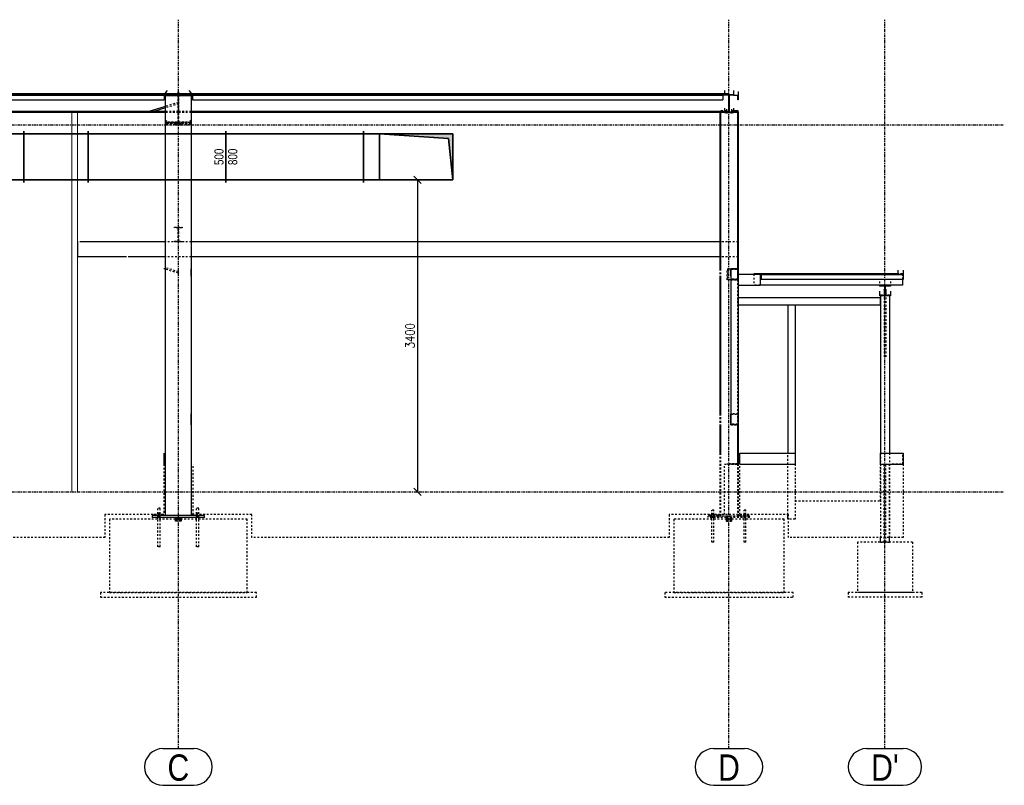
# Model space of a CAD drawing. Header units: millimetres. Extents: x 160938 to 520640, y 9197 to 248394.
# Tile 31 of 137: x 198168 to 208898, y 70133 to 78478. Entities that reach past the tile are written whole.
import ezdxf
from ezdxf.enums import TextEntityAlignment as Align

# ---------------------------------------------------------------- set-up
doc = ezdxf.new("R2010")
doc.units = ezdxf.units.MM
doc.header["$LTSCALE"] = 10
doc.linetypes.add('DXK_LINE_DOT2', pattern=[3.9198, 1.9599, -1.9599])
doc.linetypes.add('DXK_LINE_DOT3', pattern=[5.9187, 2.979, -0.9799, 0.9799, -0.9799])
doc.layers.get('Defpoints').update_dxf_attribs({"color": 252})
doc.layers.add('VZT Privod', color=6, linetype='Continuous', lineweight=35)
doc.layers.add('VZT-koty', color=4, linetype='Continuous', lineweight=25)
doc.styles.add('Arial Narrow', font='ARIALN.TTF', dxfattribs={"height": 0.2})
doc.styles.add('Romans', font='romans.shx', dxfattribs={"width": 0.8})
doc.styles.get("Standard").update_dxf_attribs({"font": 'ic-simplex.shx', "width": 0.8})
doc.dimstyles.new('Standa 50', dxfattribs={"dimtxt": 100, "dimasz": 80, "dimexe": 0, "dimexo": 30, "dimgap": 30, "dimtad": 1, "dimdec": 0, "dimrnd": 1, "dimdsep": 46, "dimtxsty": 'Romans', "dimblk": 'OBLIQUE', "dimcen": 0, "dimclrd": 256, "dimclre": 256, "dimclrt": 256, "dimadec": 0, "dimazin": 0, "dimtfac": 1, "dimtdec": 0, "dimtofl": 0, "dimtmove": 0, "dimatfit": 3, "dimldrblk": 'OBLIQUE', "dimfxl": 1, "dimtvp": 1.1, "dimtolj": 1, "dimlwd": -1, "dimlwe": -1, "dimarcsym": 0})

# ---------------------------------------------------------------- blocks, each defined once
blk = doc.blocks.new('*U2448', base_point=(500, 0))
at = {"color": 0, "linetype": 'ByBlock', "lineweight": -2}
for p, q in [((0, 975), (0, 175)), ((500, 975), (0, 975)), ((50, 925), (500, 975)), ((500, 175), (500, 975)), ((50, 925), (0, 175)), ((0, 175), (0, 0)), ((0, 175), (500, 175)), ((500, 0), (500, 175)), ((0, 0), (-30, 0)), ((0, 0), (500, 0)), ((500, 0), (530, 0))]:
    blk.add_line(p, q, dxfattribs=at)
at = {"color": 0, "lineweight": -2}
for points in [[(50, 925), (0, 975), (0, 175)], [(50, 925), (500, 975), (0, 975)], [(50, 925), (500, 975), (500, 975)]]:
    blk.add_solid(points, dxfattribs=at)
blk = doc.blocks.new('*U2449')
at = {"color": 0, "linetype": 'ByBlock'}
for p, q in [((0, 500), (0, 530)), ((1500, 500), (0, 500)), ((0, 500), (0, 0)), ((1500, 500), (1500, 530)), ((1500, 0), (1500, 500)), ((0, 0), (1500, 0)), ((0, 0), (0, -30)), ((1500, 0), (1500, -30))]:
    blk.add_line(p, q, dxfattribs=at)
blk = doc.blocks.new('*U2566')
at = {"color": 0, "linetype": 'ByBlock'}
for p, q in [((0, 500), (0, 530)), ((700, 500), (0, 500)), ((0, 500), (0, 0)), ((700, 500), (700, 530)), ((700, 0), (700, 500)), ((0, 0), (700, 0)), ((0, 0), (0, -30)), ((700, 0), (700, -30))]:
    blk.add_line(p, q, dxfattribs=at)
blk = doc.blocks.new('_OBLIQUE')
at = {"color": 0, "linetype": 'ByBlock'}
blk.add_line((-0.5, -0.5), (0.5, 0.5), dxfattribs=at)
blk = doc.blocks.new('*D3229')
at = {"layer": 'Defpoints', "color": 0}
for p in [(202507, 76733), (202502, 73333), (202507, 73333)]:
    blk.add_point(p, dxfattribs=at)
at = {"layer": 'VZT-koty'}
for p, q in [((202477, 76733), (202502, 76733)), ((202502, 76733), (202502, 73333)), ((202477, 73333), (202502, 73333))]:
    blk.add_line(p, q, dxfattribs=at)
at = {"layer": 'VZT-koty', "xscale": 80, "yscale": 80, "zscale": 80}
for p, rotation in [((202502, 76733), 90), ((202502, 73333), 270)]:
    blk.add_blockref('_OBLIQUE', p, dxfattribs=dict(at, rotation=rotation))
at = {"layer": 'VZT-koty', "insert": (202422, 75033), "char_height": 100, "attachment_point": 5, "rotation": 90, "style": 'Romans'}
blk.add_mtext('\\A1;3400', dxfattribs=at)

msp = doc.modelspace()

# ---------------------------------------------------------------- linework, layer by layer
at = {"color": 252, "linetype": 'DXK_LINE_DOT3'}
for p, q in [((199897.2, 70532.7), (199897.2, 78477.7)), ((205897.2, 70532.7), (205897.2, 78477.7)), ((207597.2, 70532.7), (207597.2, 78477.7)), ((186897.2, 77332.7), (208897.7, 77332.7)), ((186897.2, 73332.7), (208897.7, 73332.7))]:
    msp.add_line(p, q, dxfattribs=at)
at = {"color": 252, "linetype": 'Continuous'}
for p, q in [((199757.2, 77682.1), (199780.7, 77704.3)), ((199757.2, 77682.1), (199757.2, 77651.9)), ((200037.2, 77682.1), (200013.6, 77704.3)), ((200037.2, 77651.9), (200037.2, 77682.1)), ((205847.2, 77704.3), (205847.2, 77671.3)), ((205947.2, 77704.3), (205947.2, 77654.9)), ((205997.2, 77695.8), (205997.2, 77605)), ((199897.2, 77671.3), (193897.2, 77671.3)), ((199897.2, 77664.9), (193897.2, 77664.9)), ((199757.2, 77656.4), (194037.2, 77656.4)), ((194052.2, 77654.8), (199742.2, 77654.8)), ((194052.2, 77604.8), (199742.2, 77604.8)), ((199742.2, 77656.4), (199742.2, 77604.8)), ((199757.2, 77663.9), (200037.2, 77663.9)), ((199757.2, 77651.3), (199757.2, 77651.9)), ((199757.2, 77651.9), (200037.2, 77651.9)), ((200037.2, 77651.3), (199757.2, 77651.3)), ((199757.2, 73072.7), (199757.2, 77651.3)), ((199897.2, 77664.9), (199897.2, 77671.3)), ((205897.2, 77671.3), (199897.2, 77671.3)), ((199897.2, 77671.3), (199897.2, 77664.9)), ((205897.2, 77664.9), (199897.2, 77664.9)), ((205847.2, 77656.4), (200037.2, 77656.4)), ((200037.2, 77651.9), (200037.2, 77651.3)), ((200037.2, 77651.3), (200037.2, 73072.7)), ((200052.2, 77656.4), (200052.2, 77604.8)), ((200052.2, 77654.8), (205832.2, 77654.8)), ((200052.2, 77604.8), (205832.2, 77604.8)), ((205832.2, 77656.4), (205832.2, 77604.8)), ((205847.2, 77668.1), (205847.2, 77654.9)), ((205847.2, 77663.4), (205947.2, 77663.4)), ((205894.4, 77654.9), (205847.2, 77654.9)), ((205894.4, 77472.2), (205894.4, 77654.9)), ((205897.2, 77664.9), (205897.2, 77671.3)), ((205947.2, 77654.9), (205900, 77654.9)), ((205900, 77654.9), (205900, 77472.2)), ((205947.2, 77654.9), (205997.2, 77654.9)), ((205947.2, 77650.9), (205947.2, 77654.9)), ((205993.2, 77650.9), (205947.2, 77650.9)), ((205993.2, 77605), (205993.2, 77650.9)), ((205997.2, 77605), (205993.2, 77605)), ((199757.2, 77473.8), (194037.2, 77473.8)), ((199576.5, 77476.8), (194217.9, 77476.8)), ((199733.1, 77525), (199575.8, 77476.6)), ((199757.2, 77515.6), (199630.3, 77476.6)), ((199757.2, 77476.8), (199630.9, 77476.8)), ((205894.4, 77476.8), (200037.2, 77476.8)), ((205894.4, 77473.8), (200037.2, 77473.8)), ((205847.2, 77476.8), (205847.2, 77463.8)), ((205847.2, 77472.2), (205894.4, 77472.2)), ((205869.2, 77500.2), (205869.2, 77455.3)), ((205900, 77472.2), (205947.2, 77472.2)), ((205925.2, 77503.8), (205925.2, 77458.9)), ((205925.2, 77500.2), (205925.2, 77455.3)), ((205947.2, 77512.4), (205947.2, 77463.8)), ((205997.2, 77484.5), (205947.2, 77484.5)), ((205997.2, 77478), (205947.2, 77478)), ((205997.2, 77466.1), (205997.2, 77484.5)), ((199757.2, 77465.3), (194037.2, 77465.3)), ((205847.2, 77465.3), (200037.2, 77465.3)), ((205797.2, 77465.3), (205797.2, 75762.7)), ((205805.7, 77465.3), (205805.7, 75762.7)), ((205947.2, 77463.8), (205847.2, 77463.8)), ((205988.7, 77466.1), (205947.2, 77466.1)), ((205997.2, 77466.1), (205988.7, 77466.1)), ((205988.7, 77466.1), (205988.7, 75762.7)), ((205997.2, 77466.1), (205997.2, 75762.7)), ((198797.2, 76052.4), (198797.2, 75892.7)), ((199757.2, 76054.7), (198844.3, 76054.7)), ((205797.2, 76054.7), (200037.2, 76054.7)), ((199316.9, 75892.7), (198797.2, 75892.7)), ((199757.2, 75892.7), (199371.4, 75892.7)), ((205797.2, 75892.7), (200037.2, 75892.7)), ((199757.2, 75682.7), (199757.2, 75762.7)), ((200037.2, 75682.7), (200037.2, 75762.7)), ((205917.2, 75682.7), (205917.2, 75762.7)), ((205997.2, 75762.7), (205917.2, 75762.7)), ((205917.2, 75762.7), (205917.2, 74062.7)), ((205997.2, 75762.7), (205997.2, 75703.7)), ((205797.2, 75682.7), (205797.2, 74182.7)), ((205805.7, 75682.7), (205805.7, 74182.7)), ((205997.2, 75703.7), (205997.2, 75583.3)), ((205997.2, 75703.7), (206237.2, 75703.7)), ((205997.2, 75703), (206237.2, 75703)), ((206167.2, 75706.9), (206167.2, 75703.7)), ((207737.2, 75706.9), (206167.2, 75706.9)), ((207737.2, 75703.7), (206167.2, 75703.7)), ((206237.2, 75703.7), (206237.2, 75583.3)), ((206247.2, 75700.4), (206247.2, 75650.4)), ((206247.2, 75700.4), (207797.2, 75700.4)), ((206247.2, 75650.4), (207797.2, 75650.4)), ((207737.2, 75748.6), (207737.2, 75700.4)), ((207737.2, 75704.4), (207797.2, 75704.4)), ((207737.2, 75700.4), (207793.2, 75700.4)), ((207787.2, 75650.4), (207787.2, 75583.9)), ((207793.2, 75650.4), (207793.2, 75644.6)), ((207797.2, 75644.6), (207793.2, 75644.6)), ((207797.2, 75748.6), (207797.2, 75700.4)), ((207797.2, 75700.4), (207797.2, 75650.4)), ((207797.2, 75650.4), (207797.2, 75644.6)), ((205997.2, 75583.3), (205997.2, 74062.7)), ((205997.2, 75583.3), (206237.2, 75583.3)), ((207787.2, 75583.9), (206237.2, 75583.9)), ((207537.2, 75583.9), (207537.2, 75572.2)), ((207537.2, 75580.2), (207657.2, 75580.2)), ((207594.7, 75572.2), (207537.2, 75572.2)), ((207589.2, 75536), (207590.2, 75538.2)), ((207590.2, 75533.8), (207589.2, 75536)), ((207589.2, 75536), (207589.2, 75488.9)), ((207590.2, 75538.2), (207593.2, 75539.8)), ((207594.7, 75540), (207593.2, 75539.8)), ((207594.7, 75474.4), (207594.7, 75572.2)), ((207657.2, 75572.2), (207599.7, 75572.2)), ((207599.7, 75572.2), (207599.7, 75474.4)), ((207601.2, 75539.8), (207599.7, 75540)), ((207601.2, 75539.8), (207604.1, 75538.2)), ((207604.1, 75538.2), (207605.2, 75536)), ((207605.2, 75536), (207604.1, 75533.8)), ((207605.2, 75536), (207605.2, 75488.9)), ((207657.2, 75583.9), (207657.2, 75572.2)), ((207547.2, 75447.7), (205997.2, 75447.7)), ((207537.2, 75518.2), (207537.2, 75466.4)), ((207537.2, 75474.4), (207594.7, 75474.4)), ((207657.2, 75466.4), (207537.2, 75466.4)), ((207547.2, 75466.4), (207547.2, 73752.7)), ((207547.2, 75367.7), (207547.2, 75447.7)), ((207593.2, 75532.2), (207590.2, 75533.8)), ((207594.7, 75531.9), (207593.2, 75532.2)), ((207601.2, 75532.2), (207599.7, 75531.9)), ((207599.7, 75474.4), (207657.2, 75474.4)), ((207604.1, 75533.8), (207601.2, 75532.2)), ((207647.2, 75466.4), (207647.2, 73752.7)), ((207657.2, 75518.2), (207657.2, 75466.4)), ((207547.2, 75367.7), (205997.2, 75367.7)), ((206617.2, 75367.7), (206537.2, 75367.7)), ((206537.2, 75367.7), (206537.2, 73752.7)), ((206617.2, 75367.7), (206617.2, 73752.7)), ((199757.2, 74062.7), (199757.2, 74182.7)), ((200037.2, 74062.7), (200037.2, 74182.7)), ((205917.2, 74062.7), (205917.2, 74182.7)), ((205797.2, 74062.7), (205797.2, 73752.7)), ((205805.7, 74062.7), (205805.7, 73752.7)), ((205997.2, 74062.7), (205917.2, 74062.7)), ((205988.7, 74062.7), (205988.7, 73752.7)), ((205997.2, 74062.7), (205997.2, 73752.7)), ((199737.2, 73752.7), (199737.2, 73632.7)), ((205997.2, 73752.7), (205997.2, 73632.7)), ((206017.2, 73752.7), (206617.2, 73752.7)), ((206017.2, 73632.7), (206017.2, 73752.7)), ((206617.2, 73752.7), (206617.2, 73632.7)), ((207547.2, 73752.7), (207797.2, 73752.7)), ((207547.2, 73632.7), (207547.2, 73752.7)), ((207797.2, 73752.7), (207797.2, 73632.7)), ((206017.2, 73632.7), (206617.2, 73632.7)), ((207547.2, 73632.7), (207797.2, 73632.7)), ((200182.2, 73072.7), (199612.2, 73072.7)), ((199612.2, 73072.7), (199612.2, 73052.7)), ((199627.2, 73072.7), (199627.2, 73082.7)), ((199677.2, 73072.7), (199677.2, 73082.7)), ((199727.2, 73072.7), (199727.2, 73082.7)), ((200057.2, 73084.7), (200047.2, 73084.7)), ((200047.2, 73072.7), (200047.2, 73084.7)), ((200097.2, 73072.7), (200097.2, 73082.7)), ((200147.2, 73072.7), (200147.2, 73082.7)), ((200182.2, 73052.7), (200182.2, 73072.7)), ((205797.2, 73082.7), (205797.2, 73067.7)), ((205805.7, 73082.7), (205805.7, 73067.7)), ((205988.7, 73082.7), (205988.7, 73067.7)), ((205997.2, 73082.7), (205997.2, 73067.7)), ((206537.2, 73032.7), (206537.2, 73082.7)), ((199867.2, 73052.7), (199612.2, 73052.7)), ((199675.2, 73032.7), (199675.2, 73052.7)), ((199699.2, 73032.7), (199699.2, 73052.7)), ((199867.2, 73042.7), (199867.2, 73052.7)), ((199867.2, 73052.7), (199927.2, 73052.7)), ((199927.2, 73042.7), (199867.2, 73042.7)), ((199867.2, 73034.7), (199867.2, 73042.7)), ((199867.2, 73042.7), (199927.2, 73042.7)), ((199867.2, 73032.7), (199867.2, 73034.7)), ((199867.2, 73034.7), (199927.2, 73034.7)), ((199927.2, 73034.7), (199867.2, 73034.7)), ((199927.2, 73052.7), (199927.2, 73042.7)), ((200182.2, 73052.7), (199927.2, 73052.7)), ((199927.2, 73042.7), (199927.2, 73034.7)), ((199927.2, 73032.7), (199927.2, 73034.7)), ((200095.2, 73032.7), (200095.2, 73052.7)), ((200119.2, 73032.7), (200119.2, 73052.7)), ((206547.2, 73032.7), (206537.2, 73032.7)), ((207547.2, 72782.7), (207547.2, 72832.7)), ((207647.2, 72782.7), (207647.2, 72832.7)), ((199728.8, 70532.7), (200065.5, 70532.7)), ((205728.8, 70532.7), (206065.5, 70532.7)), ((207397.4, 70532.7), (207797, 70532.7)), ((199728.8, 70132.7), (200065.5, 70132.7)), ((205728.8, 70132.7), (206065.5, 70132.7)), ((207397.4, 70132.7), (207797, 70132.7))]:
    msp.add_line(p, q, dxfattribs=at)
at = {"color": 252, "linetype": 'DXK_LINE_DOT2'}
for p, q in [((199893.2, 77692.3), (199893.2, 77362.1)), ((199901.2, 77362.1), (199901.2, 77692.3)), ((205947.2, 77695.8), (205947.2, 77654.9)), ((194052.2, 77658), (199742.2, 77658)), ((199894.8, 77574.7), (199733.1, 77525)), ((199742.2, 77658), (199742.2, 77656.4)), ((199757.2, 77667.9), (199757.2, 77668.7)), ((199757.2, 77668.7), (200037.2, 77668.7)), ((199893.2, 77667.9), (199757.2, 77667.9)), ((199757.2, 77667.9), (199757.2, 77652.2)), ((199897.2, 77656.4), (199757.2, 77656.4)), ((199757.2, 77651.9), (199757.2, 77652.2)), ((199757.2, 77652.2), (199893.2, 77652.2)), ((199893.2, 77668.7), (199901.2, 77668.7)), ((199893.2, 77652.2), (199893.2, 77667.9)), ((199894.8, 77574.7), (199899.5, 77559.4)), ((199897.2, 77465.3), (199897.2, 77664.9)), ((199897.2, 77664.9), (199897.2, 77465.3)), ((200037.2, 77656.4), (199897.2, 77656.4)), ((200037.2, 77667.9), (199901.2, 77667.9)), ((199901.2, 77667.9), (199901.2, 77652.2)), ((199901.2, 77652.2), (200037.2, 77652.2)), ((200037.2, 77668.7), (200037.2, 77667.9)), ((200037.2, 77667.9), (200037.2, 77651.9)), ((200052.2, 77658), (205832.2, 77658)), ((200052.2, 77658), (200052.2, 77656.4)), ((205832.2, 77658), (205832.2, 77656.4)), ((205847.2, 77671.3), (205847.2, 77668.1)), ((205897.2, 77656.4), (205847.2, 77656.4)), ((205897.2, 77465.3), (205897.2, 77664.9)), ((199575.8, 77476.6), (199539, 77465.3)), ((199630.9, 77476.8), (199576.5, 77476.8)), ((199630.3, 77476.6), (199593.4, 77465.3)), ((199899.5, 77559.4), (199757.2, 77515.6)), ((199897.2, 77476.8), (199757.2, 77476.8)), ((199897.2, 77473.8), (199757.2, 77473.8)), ((200037.2, 77476.8), (199897.2, 77476.8)), ((200037.2, 77473.8), (199897.2, 77473.8)), ((205797.2, 77484.5), (205797.2, 77466.1)), ((205947.2, 77484.5), (205797.2, 77484.5)), ((205947.2, 77478), (205797.2, 77478)), ((205797.2, 77465.3), (205797.2, 77472.5)), ((205797.2, 77472.5), (205805.7, 77472.5)), ((205805.7, 77472.5), (205805.7, 77469.5)), ((205805.7, 77469.5), (205988.7, 77469.5)), ((205988.7, 77469.1), (205805.7, 77469.1)), ((205805.7, 77469.1), (205805.7, 77465.3)), ((205847.2, 77512.4), (205847.2, 77476.8)), ((205869.2, 77503.8), (205869.2, 77458.9)), ((205897.2, 77476.8), (205894.4, 77476.8)), ((205897.2, 77473.8), (205894.4, 77473.8)), ((205988.7, 77472.5), (205997.2, 77472.5)), ((205988.7, 77469.5), (205988.7, 77472.5)), ((205988.7, 77466.1), (205988.7, 77469.1)), ((205997.2, 77472.5), (205997.2, 77466.1)), ((199897.2, 77465.3), (199757.2, 77465.3)), ((199757.2, 77364.7), (199779.3, 77385.6)), ((199757.2, 77364.7), (199757.2, 77350.1)), ((200037.2, 77362.1), (199757.2, 77362.1)), ((199762.9, 77333.6), (199762.9, 77361.1)), ((199762.9, 77361.1), (199867.2, 77361.1)), ((199867.2, 77361.1), (199892.9, 77359.5)), ((199892.9, 77335.2), (199892.9, 77359.5)), ((199893.2, 77362.1), (199901.2, 77362.1)), ((200037.2, 77465.3), (199897.2, 77465.3)), ((199901.5, 77359.5), (199927.2, 77361.1)), ((199901.5, 77335.2), (199901.5, 77359.5)), ((199927.2, 77361.1), (200031.5, 77361.1)), ((200037.2, 77364.7), (200015, 77385.6)), ((200031.5, 77333.6), (200031.5, 77361.1)), ((200037.2, 77350.1), (200037.2, 77364.7)), ((205797.2, 77466.1), (205805.7, 77466.1)), ((205947.2, 77466.1), (205797.2, 77466.1)), ((205897.2, 77465.3), (205847.2, 77465.3)), ((205997.2, 77466.1), (205988.7, 77466.1)), ((200037.2, 77350.1), (199757.2, 77350.1)), ((199867.2, 77345.5), (199762.9, 77345.5)), ((199762.9, 77333.6), (199867.2, 77333.6)), ((199892.9, 77347.2), (199867.2, 77345.5)), ((199867.2, 77333.6), (199867.2, 77345.5)), ((199867.2, 77333.6), (199892.9, 77335.2)), ((199927.2, 77345.5), (199901.5, 77347.2)), ((199901.5, 77335.2), (199927.2, 77333.6)), ((199927.2, 77333.6), (199927.2, 77345.5)), ((200031.5, 77345.5), (199927.2, 77345.5)), ((199927.2, 77333.6), (200031.5, 77333.6)), ((199856.2, 76207.3), (199856.2, 76214.7)), ((199856.2, 76214.7), (199938.2, 76214.7)), ((199894.7, 76207.3), (199856.2, 76207.3)), ((199894.7, 76062.1), (199894.7, 76207.3)), ((199938.2, 76207.3), (199899.7, 76207.3)), ((199899.7, 76207.3), (199899.7, 76062.1)), ((199938.2, 76214.7), (199938.2, 76207.3)), ((198797.2, 76054.7), (198797.2, 76052.4)), ((198844.3, 76054.7), (198797.2, 76054.7)), ((200037.2, 76054.7), (199757.2, 76054.7)), ((199856.2, 76054.7), (199856.2, 76062.1)), ((199856.2, 76062.1), (199894.7, 76062.1)), ((199938.2, 76054.7), (199856.2, 76054.7)), ((199899.7, 76062.1), (199938.2, 76062.1)), ((199938.2, 76062.1), (199938.2, 76054.7)), ((205997.2, 76054.7), (205797.2, 76054.7)), ((205997.2, 75892.7), (205997.2, 76054.7)), ((199371.4, 75892.7), (199316.9, 75892.7)), ((200037.2, 75892.7), (199757.2, 75892.7)), ((205997.2, 75892.7), (205797.2, 75892.7)), ((199894.8, 75715), (199739.8, 75762.7)), ((199899.5, 75730.3), (199757.2, 75774.1)), ((205797.2, 75762.7), (205797.2, 75682.7)), ((205805.7, 75762.7), (205805.7, 75682.7)), ((205877.2, 75642.7), (205877.2, 75762.7)), ((205877.2, 75762.7), (205997.2, 75762.7)), ((205882.2, 75757.7), (205882.2, 75647.7)), ((205992.2, 75757.7), (205882.2, 75757.7)), ((205997.2, 75762.7), (205917.2, 75762.7)), ((205917.2, 75762.7), (205917.2, 75642.7)), ((205922.2, 75647.7), (205922.2, 75757.7)), ((205922.2, 75757.7), (205992.2, 75757.7)), ((205988.7, 75762.7), (205988.7, 74062.7)), ((205992.2, 75647.7), (205992.2, 75757.7)), ((205992.2, 75757.7), (205992.2, 75647.7)), ((205997.2, 75762.7), (205997.2, 74062.7)), ((205997.2, 75762.7), (205997.2, 75642.7)), ((205997.2, 75642.7), (205997.2, 75762.7)), ((199899.5, 75730.3), (199894.8, 75715)), ((205997.2, 75642.7), (205877.2, 75642.7)), ((205882.2, 75647.7), (205992.2, 75647.7)), ((205917.2, 75642.7), (205997.2, 75642.7)), ((205992.2, 75647.7), (205922.2, 75647.7)), ((205997.2, 75703.7), (205997.2, 75583.3)), ((206167.2, 75703.7), (206167.2, 75583.9)), ((207787.2, 75706.9), (207737.2, 75706.9)), ((207787.2, 75703.7), (207737.2, 75703.7)), ((207787.2, 75706.9), (207787.2, 75650.4)), ((207793.2, 75700.4), (207793.2, 75650.4)), ((207797.2, 75700.4), (207797.2, 75650.4)), ((206237.2, 75583.9), (206167.2, 75583.9)), ((207537.2, 75624.4), (207537.2, 75583.9)), ((207597.2, 75540.4), (207594.7, 75540)), ((207599.7, 75540), (207597.2, 75540.4)), ((207657.2, 75624.4), (207657.2, 75583.9)), ((205997.2, 75367.7), (205997.2, 75447.7)), ((207647.2, 75475.6), (207547.2, 75475.6)), ((207547.2, 75475.6), (207547.2, 75466.4)), ((207589.2, 75488.9), (207589.2, 74800.2)), ((207597.2, 75531.6), (207594.7, 75531.9)), ((207599.7, 75531.9), (207597.2, 75531.6)), ((207605.2, 75488.9), (207605.2, 74800.2)), ((207647.2, 75475.6), (207647.2, 75466.4)), ((205797.2, 74182.7), (205797.2, 74062.7)), ((205805.7, 74182.7), (205805.7, 74062.7)), ((205997.2, 74182.7), (205917.2, 74182.7)), ((205917.2, 74182.7), (205917.2, 74062.7)), ((205922.2, 74067.7), (205922.2, 74177.7)), ((205922.2, 74177.7), (205992.2, 74177.7)), ((205992.2, 74177.7), (205992.2, 74067.7)), ((205997.2, 74062.7), (205997.2, 74182.7)), ((205917.2, 74062.7), (205997.2, 74062.7)), ((205992.2, 74067.7), (205922.2, 74067.7)), ((205797.2, 73752.7), (205797.2, 73082.7)), ((205805.7, 73752.7), (205805.7, 73082.7)), ((205988.7, 73752.7), (205988.7, 73082.7)), ((205993.2, 73752.7), (205993.2, 73636.7)), ((205993.2, 73752.7), (205997.2, 73752.7)), ((205993.2, 73752.7), (205997.2, 73752.7)), ((205993.2, 73636.7), (205993.2, 73752.7)), ((205997.2, 73752.7), (205997.2, 73082.7)), ((205997.2, 73752.7), (205997.2, 73632.7)), ((205997.2, 73632.7), (205997.2, 73752.7)), ((206537.2, 73082.7), (206537.2, 73752.7)), ((206617.2, 73752.7), (206617.2, 73032.7)), ((207547.2, 73752.7), (207547.2, 72832.7)), ((207647.2, 73752.7), (207647.2, 72832.7)), ((207793.2, 73636.7), (207793.2, 73752.7)), ((207793.2, 73752.7), (207797.2, 73752.7)), ((207797.2, 73632.7), (207797.2, 73752.7)), ((199737.2, 73632.7), (199737.2, 73082.7)), ((200057.2, 73082.7), (200057.2, 73632.7)), ((205847.2, 73082.7), (205847.2, 73632.7)), ((205847.2, 73632.7), (205997.2, 73632.7)), ((205993.2, 73636.7), (205877.2, 73636.7)), ((205877.2, 73636.7), (205877.2, 73632.7)), ((205877.2, 73632.7), (205877.2, 73636.7)), ((205877.2, 73636.7), (205993.2, 73636.7)), ((205997.2, 73632.7), (205877.2, 73632.7)), ((205997.2, 73632.7), (205877.2, 73632.7)), ((205993.2, 73642.7), (205997.2, 73642.7)), ((205997.2, 73632.7), (205997.2, 73082.7)), ((205997.2, 73632.7), (205997.2, 73082.7)), ((206017.2, 73082.7), (206017.2, 73632.7)), ((206017.2, 73632.7), (206617.2, 73632.7)), ((206617.2, 73632.7), (206617.2, 73232.7)), ((207547.2, 73232.7), (207547.2, 73632.7)), ((207547.2, 73632.7), (207797.2, 73632.7)), ((207589.2, 72782.7), (207589.2, 73623.3)), ((207605.2, 72782.7), (207605.2, 73623.3)), ((207647.2, 72832.7), (207647.2, 73632.7)), ((207647.2, 73632.7), (207797.2, 73632.7)), ((207677.2, 73636.7), (207793.2, 73636.7)), ((207677.2, 73632.7), (207677.2, 73636.7)), ((207677.2, 73632.7), (207797.2, 73632.7)), ((207793.2, 73642.7), (207797.2, 73642.7)), ((207797.2, 73632.7), (207797.2, 72832.7)), ((207797.2, 73632.7), (207797.2, 72832.7)), ((206617.2, 73232.7), (207547.2, 73232.7)), ((199737.2, 73082.7), (199097.2, 73082.7)), ((199097.2, 73082.7), (199097.2, 72832.7)), ((199727.2, 73084.7), (199627.2, 73084.7)), ((199627.2, 73082.7), (199627.2, 73084.7)), ((199727.2, 73072.7), (199627.2, 73072.7)), ((199699.2, 73152.7), (199675.2, 73152.7)), ((199675.2, 73052.7), (199675.2, 73152.7)), ((199677.2, 73082.7), (199677.2, 73084.7)), ((199687.2, 73048.7), (199687.2, 73108.7)), ((199687.2, 73052.7), (199687.2, 73072.7)), ((199699.2, 73052.7), (199699.2, 73152.7)), ((199727.2, 73082.7), (199727.2, 73084.7)), ((200037.2, 73072.7), (199757.2, 73072.7)), ((200147.2, 73072.7), (200047.2, 73072.7)), ((200147.2, 73084.7), (200057.2, 73084.7)), ((200697.2, 73082.7), (200057.2, 73082.7)), ((200119.2, 73152.7), (200095.2, 73152.7)), ((200095.2, 73052.7), (200095.2, 73152.7)), ((200097.2, 73082.7), (200097.2, 73084.7)), ((200107.2, 73048.7), (200107.2, 73108.7)), ((200107.2, 73052.7), (200107.2, 73072.7)), ((200119.2, 73052.7), (200119.2, 73152.7)), ((200147.2, 73082.7), (200147.2, 73084.7)), ((200697.2, 72832.7), (200697.2, 73082.7)), ((205997.2, 73082.7), (205247.2, 73082.7)), ((205247.2, 73082.7), (205247.2, 72832.7)), ((206122.2, 73067.7), (205672.2, 73067.7)), ((205672.2, 73052.7), (205672.2, 73067.7)), ((205782.2, 73077.7), (205682.2, 73077.7)), ((205682.2, 73067.7), (205682.2, 73077.7)), ((205782.2, 73067.7), (205682.2, 73067.7)), ((205732.2, 73132.7), (205712.2, 73132.7)), ((205712.2, 73082.7), (205712.2, 73132.7)), ((205712.2, 73077.7), (205712.2, 73082.7)), ((205712.2, 73052.7), (205712.2, 73077.7)), ((205722.2, 73047.7), (205722.2, 73097.7)), ((205722.2, 73052.7), (205722.2, 73067.7)), ((205732.2, 73082.7), (205732.2, 73132.7)), ((205732.2, 73077.7), (205732.2, 73082.7)), ((205732.2, 73067.7), (205732.2, 73077.7)), ((205732.2, 73052.7), (205732.2, 73077.7)), ((205782.2, 73067.7), (205782.2, 73077.7)), ((205997.2, 73067.7), (205797.2, 73067.7)), ((205997.2, 73082.7), (205847.2, 73082.7)), ((206112.2, 73077.7), (206012.2, 73077.7)), ((206012.2, 73077.7), (206012.2, 73067.7)), ((206112.2, 73067.7), (206012.2, 73067.7)), ((206547.2, 73082.7), (206017.2, 73082.7)), ((206082.2, 73132.7), (206062.2, 73132.7)), ((206062.2, 73082.7), (206062.2, 73132.7)), ((206062.2, 73077.7), (206062.2, 73082.7)), ((206062.2, 73067.7), (206062.2, 73077.7)), ((206062.2, 73052.7), (206062.2, 73077.7)), ((206072.2, 73047.7), (206072.2, 73097.7)), ((206072.2, 73052.7), (206072.2, 73067.7)), ((206082.2, 73082.7), (206082.2, 73132.7)), ((206082.2, 73077.7), (206082.2, 73082.7)), ((206082.2, 73052.7), (206082.2, 73077.7)), ((206112.2, 73067.7), (206112.2, 73077.7)), ((206122.2, 73052.7), (206122.2, 73067.7)), ((206547.2, 72832.7), (206547.2, 73082.7)), ((199147.2, 73032.7), (199147.2, 72232.7)), ((200647.2, 73032.7), (199147.2, 73032.7)), ((199675.2, 72732.7), (199675.2, 73032.7)), ((199699.2, 72732.7), (199699.2, 73032.7)), ((199927.2, 73052.7), (199867.2, 73052.7)), ((199867.2, 73029.7), (199867.2, 73032.7)), ((199927.2, 73029.7), (199867.2, 73029.7)), ((199867.2, 73024.7), (199867.2, 73029.7)), ((199867.2, 73029.7), (199927.2, 73029.7)), ((199927.2, 73024.7), (199867.2, 73024.7)), ((199867.2, 73021.7), (199867.2, 73024.7)), ((199867.2, 73024.7), (199927.2, 73024.7)), ((199927.2, 73021.7), (199867.2, 73021.7)), ((199867.2, 73018.7), (199867.2, 73021.7)), ((199867.2, 73021.7), (199927.2, 73021.7)), ((199927.2, 73018.7), (199867.2, 73018.7)), ((199867.2, 73016.7), (199867.2, 73018.7)), ((199867.2, 73018.7), (199927.2, 73018.7)), ((199927.2, 73016.7), (199867.2, 73016.7)), ((199867.2, 73014.7), (199867.2, 73016.7)), ((199867.2, 73016.7), (199927.2, 73016.7)), ((199927.2, 73014.7), (199867.2, 73014.7)), ((199867.2, 73013.7), (199867.2, 73014.7)), ((199867.2, 73014.7), (199927.2, 73014.7)), ((199927.2, 73013.7), (199867.2, 73013.7)), ((199867.2, 73012.7), (199867.2, 73013.7)), ((199867.2, 73013.7), (199927.2, 73013.7)), ((199927.2, 73012.7), (199867.2, 73012.7)), ((199927.2, 73029.7), (199927.2, 73032.7)), ((199927.2, 73029.7), (199927.2, 73024.7)), ((199927.2, 73024.7), (199927.2, 73021.7)), ((199927.2, 73021.7), (199927.2, 73018.7)), ((199927.2, 73018.7), (199927.2, 73016.7)), ((199927.2, 73016.7), (199927.2, 73014.7)), ((199927.2, 73014.7), (199927.2, 73013.7)), ((199927.2, 73013.7), (199927.2, 73012.7)), ((200095.2, 72732.7), (200095.2, 73032.7)), ((200119.2, 72732.7), (200119.2, 73032.7)), ((200647.2, 72232.7), (200647.2, 73032.7)), ((205297.2, 73032.7), (205297.2, 72232.7)), ((206497.2, 73032.7), (205297.2, 73032.7)), ((205867.2, 73052.7), (205672.2, 73052.7)), ((205712.2, 73032.7), (205712.2, 73052.7)), ((205712.2, 72782.7), (205712.2, 73032.7)), ((205732.2, 73032.7), (205732.2, 73052.7)), ((205732.2, 72782.7), (205732.2, 73032.7)), ((205927.2, 73052.7), (205867.2, 73052.7)), ((205867.2, 73052.7), (205867.2, 73042.7)), ((205927.2, 73052.7), (205867.2, 73052.7)), ((205867.2, 73042.7), (205927.2, 73042.7)), ((205927.2, 73042.7), (205867.2, 73042.7)), ((205867.2, 73042.7), (205867.2, 73034.7)), ((205927.2, 73034.7), (205867.2, 73034.7)), ((205867.2, 73032.7), (205867.2, 73034.7)), ((205867.2, 73034.7), (205927.2, 73034.7)), ((205867.2, 73029.7), (205867.2, 73032.7)), ((205867.2, 73029.7), (205927.2, 73029.7)), ((205927.2, 73029.7), (205867.2, 73029.7)), ((205867.2, 73029.7), (205867.2, 73024.7)), ((205867.2, 73024.7), (205927.2, 73024.7)), ((205927.2, 73024.7), (205867.2, 73024.7)), ((205867.2, 73024.7), (205867.2, 73021.7)), ((205867.2, 73021.7), (205927.2, 73021.7)), ((205927.2, 73021.7), (205867.2, 73021.7)), ((205867.2, 73021.7), (205867.2, 73018.7)), ((205867.2, 73018.7), (205927.2, 73018.7)), ((205927.2, 73018.7), (205867.2, 73018.7)), ((205867.2, 73018.7), (205867.2, 73016.7)), ((205867.2, 73016.7), (205927.2, 73016.7)), ((205927.2, 73016.7), (205867.2, 73016.7)), ((205867.2, 73016.7), (205867.2, 73014.7)), ((205867.2, 73014.7), (205927.2, 73014.7)), ((205927.2, 73014.7), (205867.2, 73014.7)), ((205867.2, 73014.7), (205867.2, 73013.7)), ((205867.2, 73013.7), (205927.2, 73013.7)), ((205927.2, 73013.7), (205867.2, 73013.7)), ((205867.2, 73013.7), (205867.2, 73012.7)), ((205867.2, 73012.7), (205927.2, 73012.7)), ((205927.2, 73042.7), (205927.2, 73052.7)), ((206122.2, 73052.7), (205927.2, 73052.7)), ((205927.2, 73034.7), (205927.2, 73042.7)), ((205927.2, 73032.7), (205927.2, 73034.7)), ((205927.2, 73029.7), (205927.2, 73032.7)), ((205927.2, 73024.7), (205927.2, 73029.7)), ((205927.2, 73021.7), (205927.2, 73024.7)), ((205927.2, 73018.7), (205927.2, 73021.7)), ((205927.2, 73016.7), (205927.2, 73018.7)), ((205927.2, 73014.7), (205927.2, 73016.7)), ((205927.2, 73013.7), (205927.2, 73014.7)), ((205927.2, 73012.7), (205927.2, 73013.7)), ((206062.2, 73032.7), (206062.2, 73052.7)), ((206062.2, 72782.7), (206062.2, 73032.7)), ((206082.2, 73032.7), (206082.2, 73052.7)), ((206082.2, 72782.7), (206082.2, 73032.7)), ((206497.2, 72232.7), (206497.2, 73032.7)), ((206617.2, 73032.7), (206547.2, 73032.7)), ((199097.2, 72832.7), (194697.2, 72832.7)), ((205247.2, 72832.7), (200697.2, 72832.7)), ((205732.2, 72782.7), (205712.2, 72782.7)), ((206082.2, 72782.7), (206062.2, 72782.7)), ((207797.2, 72832.7), (206547.2, 72832.7)), ((207897.2, 72782.7), (207297.2, 72782.7)), ((207297.2, 72782.7), (207297.2, 72232.7)), ((207547.2, 72782.7), (207647.2, 72782.7)), ((207589.2, 72782.7), (207590.2, 72784.7)), ((207590.2, 72780.7), (207589.2, 72782.7)), ((207590.2, 72784.7), (207593.2, 72786.1)), ((207593.2, 72779.2), (207590.2, 72780.7)), ((207593.2, 72786.1), (207597.2, 72786.7)), ((207597.2, 72778.7), (207593.2, 72779.2)), ((207597.2, 72786.7), (207601.2, 72786.1)), ((207601.2, 72779.2), (207597.2, 72778.7)), ((207601.2, 72786.1), (207604.1, 72784.7)), ((207604.1, 72780.7), (207601.2, 72779.2)), ((207604.1, 72784.7), (207605.2, 72782.7)), ((207605.2, 72782.7), (207604.1, 72780.7)), ((207797.2, 72832.7), (207647.2, 72832.7)), ((207897.2, 72782.7), (207897.2, 72232.7)), ((199699.2, 72732.7), (199675.2, 72732.7)), ((200119.2, 72732.7), (200095.2, 72732.7)), ((199047.2, 72232.7), (199047.2, 72182.7)), ((200747.2, 72232.7), (199047.2, 72232.7)), ((199147.2, 72232.7), (200647.2, 72232.7)), ((200747.2, 72182.7), (200747.2, 72232.7)), ((205197.2, 72232.7), (205197.2, 72182.7)), ((206597.2, 72232.7), (205197.2, 72232.7)), ((205297.2, 72232.7), (206497.2, 72232.7)), ((206597.2, 72182.7), (206597.2, 72232.7)), ((207997.2, 72232.7), (207197.2, 72232.7)), ((207197.2, 72232.7), (207197.2, 72182.7)), ((207897.2, 72232.7), (207297.2, 72232.7)), ((207997.2, 72232.7), (207997.2, 72182.7)), ((199047.2, 72182.7), (200747.2, 72182.7)), ((205197.2, 72182.7), (206597.2, 72182.7)), ((207997.2, 72182.7), (207197.2, 72182.7))]:
    msp.add_line(p, q, dxfattribs=at)
at = {"color": 252, "lineweight": 15}
for p, q in [((198737.2, 77465.3), (198737.2, 73332.7)), ((198797.2, 77465.3), (198797.2, 73332.7))]:
    msp.add_line(p, q, dxfattribs=at)
at = {"color": 252, "linetype": 'Continuous'}
for centre, start, end in [((199728.8, 70332.7), 90, 270), ((200065.5, 70332.7), 270, 90), ((205728.8, 70332.7), 90, 270), ((206065.5, 70332.7), 270, 90), ((207397.4, 70332.7), 90, 270), ((207797, 70332.7), 270, 90)]:
    msp.add_arc(centre, 200, start, end, dxfattribs=at)

# ---------------------------------------------------------------- block references
at = {"layer": 'VZT Privod'}
for name, p, rotation in [('*U2449', (198214.6, 77232.7), 180), ('*U2566', (198914.6, 77232.7), 180), ('*U2449', (200414.6, 77232.7), 180), ('*U2449', (201914.6, 77232.7), 180), ('*U2448', (201914.6, 76732.7), 270)]:
    msp.add_blockref(name, p, dxfattribs=dict(at, rotation=rotation))

# ---------------------------------------------------------------- texts
at = {"color": 252, "linetype": 'Continuous', "style": 'Arial Narrow'}
for s, height, p in [('C', 286.3, (199778.8, 70182.7)), ('D', 286.3, (205778.8, 70182.7)), ("D'", 286.33, (207447.4, 70182.7))]:
    msp.add_text(s, height=height, dxfattribs=at).set_placement(p)
at = {"layer": 'VZT-koty', "width": 0.8}
msp.add_text('500', height=100, rotation=90, dxfattribs=at).set_placement((200389.6, 76982.7), align=Align.CENTER)
msp.add_text('800', height=100, rotation=90, dxfattribs=at).set_placement((200439.6, 76982.7), align=Align.TOP_CENTER)

# ---------------------------------------------------------------- dimensions: what is measured, and where the dimension line sits
at = {"layer": 'VZT-koty'}
dim = msp.add_linear_dim(base=(202502.3, 73332.7), p1=(202506.9, 76732.7), p2=(202506.9, 73332.7), angle=90, dimstyle='Standa 50', dxfattribs=at)
dim.commit()
dim.dimension.update_dxf_attribs({"geometry": '*D3229', "text_midpoint": (202422.3, 75032.7)})

doc.saveas('drawing.dxf')
